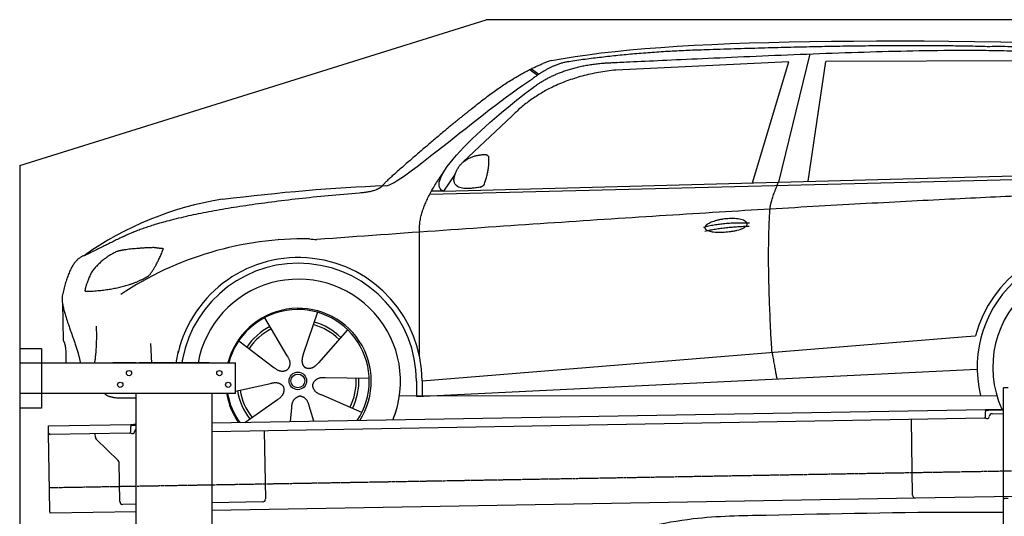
# Model space of a CAD drawing. Header units: millimetres. Extents: x 1073 to 6773, y 6141 to 11466.
# Tile 3 of 4: x 1073 to 4451, y 9762 to 11466. Entities that reach past the tile are written whole.
import ezdxf

# ---------------------------------------------------------------- set-up
doc = ezdxf.new("R2010")
doc.units = ezdxf.units.MM
doc.linetypes.add('GEN3', pattern=[6.25, 5, -1.25])
doc.layers.get('0').update_dxf_attribs({"lineweight": 25})
doc.layers.add('3', color=6, linetype='GEN3', lineweight=25)
doc.layers.add('Car', color=10, linetype='Continuous')

msp = doc.modelspace()

# ---------------------------------------------------------------- linework, layer by layer
for p, q in [((1072.8, 10965.9), (2672.8, 11465.9)), ((5822.8, 11465.9), (2672.8, 11465.9)), ((1072.8, 10965.9), (1072.8, 6315.9)), ((1072.8, 10338), (1147.8, 10338)), ((1147.8, 10338), (1147.8, 10133)), ((1072.8, 10288), (1812.8, 10288)), ((1472.8, 10288), (1392.8, 10288)), ((1472.8, 10288), (1482.8, 10288)), ((1722.8, 10288), (1482.8, 10288)), ((1722.8, 10288), (1732.8, 10288)), ((1732.8, 10288), (1812.8, 10288)), ((1812.8, 10183), (1812.8, 10288)), ((4447.6, 9822.5), (4447.6, 10202.5)), ((4463.6, 10202.5), (4447.6, 10202.5)), ((4447.6, 9822.5), (4447.6, 10202.5)), ((1812.8, 10183), (1072.8, 10183)), ((1472.8, 8708), (1472.8, 10183)), ((1732.8, 8027.8), (1732.8, 10183)), ((1147.8, 10133), (1072.8, 10133)), ((1732.8, 10082.1), (4386.1, 10128.4)), ((4386.1, 10128.4), (4396.1, 10128.6)), ((4386.1, 10128.4), (4386.2, 10120.4)), ((4396.2, 10124.6), (4386.2, 10124.4)), ((4386.5, 10103.4), (4386.2, 10120.4)), ((4396.1, 10128.6), (4445.9, 10129.4)), ((4447.6, 10125.5), (4396.2, 10124.6)), ((4399, 10102.6), (4399, 10103.6)), ((4408.8, 10113.8), (4447.6, 10114.5)), ((1171.6, 10072.3), (1454, 10077.2)), ((1171.7, 10064.3), (1171.6, 10072.3)), ((1454, 10077.2), (1464, 10077.4)), ((1454, 10077.2), (1454.2, 10069.2)), ((1464.1, 10073.4), (1454.1, 10073.2)), ((1454.5, 10052.2), (1454.2, 10069.2)), ((1464, 10077.4), (1472.8, 10077.5)), ((1472.8, 10073.5), (1464.1, 10073.4)), ((4381.6, 10098.3), (1732.8, 10052.1)), ((4136.2, 9834), (4131.7, 10093.9)), ((4389.1, 10097.4), (4394.1, 10097.5)), ((1172, 10047.3), (1171.7, 10064.3)), ((1176.7, 9780.3), (1172, 10047.3)), ((1449.6, 10047.1), (1177.1, 10042.4)), ((1332.3, 10033.2), (1332.1, 10045.1)), ((1457.1, 10046.3), (1462.1, 10046.3)), ((1467, 10051.4), (1467, 10052.4)), ((1912, 10055.2), (1916.1, 9821.2)), ((1410.8, 9953.4), (1335.3, 10026.2)), ((1416.1, 9812.5), (1413.8, 9946.3)), ((4483.6, 9830), (4146.4, 9824.2)), ((1472.8, 9803.5), (1426.3, 9802.7)), ((4146.4, 9824.2), (1732.8, 9782)), ((1906.2, 9811.1), (1732.8, 9808)), ((4447.6, 9822.5), (4447.6, 9819.5)), ((4463.6, 9822.5), (4447.6, 9822.5)), ((4447.6, 9822.5), (4447.6, 9819.5)), ((4463.6, 9822.5), (4447.6, 9822.5)), ((4447.6, 8097.5), (4447.6, 9819.5)), ((1176.8, 9772.3), (1176.7, 9780.3)), ((1472.8, 9777.5), (1176.8, 9772.3))]:
    msp.add_line(p, q)
for centre in [(1447.8, 10253), (1757.8, 10253), (1417.8, 10213), (1787.8, 10213)]:
    msp.add_circle(centre, 9)
for centre, radius, start, end in [((4381.5, 10103.3), 5, 271, 1), ((4394, 10102.5), 5, 271, 1), ((4409, 10103.8), 10, 91, 181), ((4389, 10102.4), 5, 214.2367, 271), ((1177, 10047.4), 5, 181, 271), ((1342.3, 10033.4), 10, 181, 226), ((1449.5, 10052.1), 5, 271, 1), ((1457, 10051.3), 5, 214.2367, 271), ((1462, 10051.3), 5, 271, 1), ((1477, 10052.6), 10, 114.7874, 181), ((1403.8, 9946.2), 10, 1, 46), ((4146.2, 9834.2), 10, 181, 271), ((1426.1, 9812.7), 10, 181, 271), ((1906.1, 9821.1), 10, 271, 1)]:
    msp.add_arc(centre, radius, start, end)
at = {"layer": '3'}
msp.add_line((1175.3, 9860.3), (6230.5, 9948.5), dxfattribs=at)
at = {"layer": 'Car'}
for p, q in [((3711.4, 11320.8), (3118.1, 11293.1)), ((3586.3, 10906.1), (3711.4, 11320.8)), ((3784, 11348.4), (3676.4, 10908.5)), ((3778, 10911.3), (3837.9, 11322.2)), ((4539.6, 11324.6), (3837.9, 11322.2)), ((2822.6, 11294.7), (2848.7, 11275.2)), ((2828.4, 11297.5), (2853.8, 11278.6)), ((2761.3, 11134.9), (2594.6, 10978)), ((2526.5, 10877.3), (5177.5, 10949.3)), ((2479.8, 10867.2), (5122.2, 10934.3)), ((2566.1, 10934.1), (2526.5, 10877.3)), ((2526.5, 10877.3), (2485.3, 10877.3)), ((2444.4, 10311.3), (2444.2, 10736.9)), ((1219.4, 10493.2), (1221.6, 10365)), ((1912.9, 10443.1), (1989.8, 10312.7)), ((2094.8, 10461.7), (2045.8, 10318.4)), ((2197.9, 10401.7), (2097.7, 10288.2)), ((2453.2, 10226.9), (4319.8, 10378.7)), ((4319.8, 10378.7), (4352.3, 10381.3)), ((1824, 10363.5), (1945.1, 10272.7)), ((1609.6, 10287.8), (1617.4, 10329)), ((1631.6, 10301), (1629.1, 10287.8)), ((2271.8, 10234.5), (2120.4, 10236.8)), ((2433.6, 10173.3), (4357.6, 10266.8)), ((1812.8, 10190.9), (1933.3, 10217.7)), ((2433.6, 10225.7), (2433.6, 10175.3)), ((2453.2, 10226.9), (2453.4, 10174.3)), ((2246.6, 10117.8), (2107.7, 10178.1)), ((2375.4, 10175.2), (4424.7, 10176.4)), ((2444.5, 10173.9), (2444.5, 10175.3)), ((1845.3, 10083.8), (1957.5, 10162.8)), ((2001.5, 10086.6), (2006.1, 10134.5)), ((2082.1, 10088), (2065.8, 10140.6))]:
    msp.add_line(p, q, dxfattribs=at)
for radius in [30.1, 23.6]:
    msp.add_circle((2026.9, 10226.3), radius, dxfattribs=at)
for centre, radius, start, end in [((2939.4, 11156.3), 174.5, 103.8736, 114.54), ((1944.4, 9741.6), 1122.3, 99.0395, 125.4377), ((2052, 9573.1), 1141.2, 89.2488, 123.6712), ((2091.4, 10829), 117.4, 257.9855, 270.1884), ((4761, 10273.5), 422.7, 4.6504, 165.2126), ((4761, 10273.5), 403.4, 0.0315, 193.9312), ((2029.1, 10225.5), 424.2, 0.1908, 166.7289), ((2029.1, 10225.5), 404.6, 0.0315, 169.2374), ((4761, 10273.5), 350, 337.6496, 204.3124), ((4761, 10273.5), 350, 337.6876, 204.3124), ((2029.1, 10225.5), 350, 337.7059, 169.7396), ((2029.1, 10225.5), 350, 337.7439, 169.7038), ((2029.1, 10225.5), 250, 327.3835, 165.5597), ((2026.9, 10226.3), 245, 326.365, 165.4518), ((2026.9, 10226.3), 209.6, 117.262, 146.3995), ((2026.9, 10226.3), 200.6, 117.1152, 146.5463), ((2026.9, 10226.3), 200.6, 45.1152, 74.5463), ((2026.9, 10226.3), 209.6, 45.262, 74.3995), ((2026.9, 10226.3), 200.6, 333.1152, 2.5463), ((2026.9, 10226.3), 209.6, 333.262, 2.3995), ((2029.1, 10225.5), 250, 189.8244, 214.6165), ((2026.9, 10226.3), 245, 190.217, 215.635), ((2026.9, 10226.3), 209.6, 189.262, 218.3995), ((2026.9, 10226.3), 200.6, 189.1152, 218.5463), ((4761, 10273.5), 403.4, 201.0811, 201.7097)]:
    msp.add_arc(centre, radius, start, end, dxfattribs=at)
for points, degree in [([(2897.6, 11325.7), (3308.2, 11404.5), (4068.5, 11405.3), (5241.8, 11373.2)], 3), ([(3427.5, 11362.3), (3184.8, 11355.7), (2956.2, 11321.8)], 2), ([(4391.7, 11373.3), (4043.1, 11383.4), (3427.5, 11362.3)], 2), ([(5168.3, 11320.8), (4866.2, 11375.4), (4391.7, 11373.3)], 2), ([(2956.2, 11321.8), (2901, 11314), (2833, 11264.2)], 2), ([(2840.1, 11237.6), (2930.9, 11303.2), (3067.5, 11316.5)], 2), ([(2617.8, 11155.4), (2753, 11268), (2867, 11315.1)], 2), ([(3118.1, 11293.1), (2893.5, 11270.1), (2761.3, 11134.9)], 2), ([(2326.3, 10896.5), (2353.9, 10878.2), (2657.5, 11150.5), (2833, 11264.2)], 3), ([(2526.5, 10877.3), (2442.5, 10915.2), (2730, 11159.2), (2840.1, 11237.6)], 3), ([(2617.8, 11155.4), (2538.3, 11092.7), (2438.2, 11006.6), (2311.7, 10898), (2317.7, 10896.2)], 4), ([(2573.9, 10951.9), (2589.6, 10982.6), (2631.9, 10997.8)], 2), ([(2631.9, 10997.8), (2660.5, 11004.3), (2673.4, 11003.5)], 2), ([(2665.9, 10899.2), (2685.8, 10952.7), (2682.1, 10997.5)], 2), ([(2673.4, 11003.5), (2679.6, 10997.6), (2682.1, 10997.5)], 2), ([(2652.5, 10891.1), (2530.9, 10869.1), (2573.9, 10951.9)], 2), ([(2444.2, 10736.9), (2439.6, 10820.4), (2525.4, 10940)], 2), ([(1768.1, 10850), (1963.8, 10873.2), (2148.6, 10891.1), (2326.3, 10896.5)], 3), ([(5397.9, 10883.4), (4521.1, 10888.5), (2091.8, 10711.6)], 2), ([(2239, 10872.3), (2294, 10875.6), (2317.4, 10895.2)], 2), ([(2652.5, 10891.1), (2658.5, 10893), (2665.9, 10899.2)], 2), ([(3646.9, 10815.8), (3649.1, 10846.9), (3676.4, 10908.5)], 2), ([(1429.1, 10722.2), (1631, 10821.7), (2239, 10872.3)], 2), ([(3653.7, 10324.5), (3634.6, 10637.5), (3646.9, 10815.8)], 2), ([(3418.3, 10754.4), (3493.4, 10772.6), (3577, 10768.3)], 2), ([(3423.6, 10740.7), (3497.4, 10756.5), (3575.3, 10757.2)], 2), ([(1429.1, 10722.2), (1296.6, 10656.8)], 1), ([(1533.1, 10683.7), (1446.9, 10681.1), (1406.4, 10670.5)], 2), ([(1518.4, 10589.8), (1545.3, 10626), (1565.8, 10679.9)], 2), ([(1565.8, 10679.9), (1548, 10681.5), (1533.1, 10683.7)], 2), ([(1296.6, 10656.8), (1246.7, 10645.6), (1220.4, 10524.8)], 2), ([(1406.4, 10670.5), (1353.3, 10645.9), (1318, 10597.5)], 2), ([(1318, 10597.5), (1298.3, 10554), (1296.6, 10535.8)], 2), ([(1298, 10533.5), (1442.4, 10538.4), (1518.4, 10589.8)], 2), ([(1220.4, 10524.8), (1206.4, 10487.7), (1253.5, 10387.3), (1274.8, 10330), (1280.5, 10287.8)], 4), ([(1296.6, 10535.8), (1300, 10535.7), (1298, 10533.5)], 2), ([(1330.2, 10287.8), (1339, 10340.7), (1336.4, 10413.9)], 2), ([(1221.6, 10365), (1233.2, 10351.2), (1231.1, 10287.8)], 2), ([(1525.9, 10287.8), (1524.9, 10317.9), (1522.5, 10354.6)], 2), ([(1989.8, 10312.7), (2008.3, 10286.6), (1991.9, 10265.3)], 2), ([(2045.8, 10318.4), (2041.5, 10305.8), (2037.8, 10291.7), (2042.4, 10278), (2053.3, 10271.6)], 4), ([(3653.7, 10324.5), (3665, 10259.8), (3670.5, 10233.4)], 2), ([(1945.1, 10272.7), (1969, 10251.4), (1991.9, 10265.3)], 2), ([(2097.7, 10288.2), (2088.8, 10278.2), (2078.4, 10268), (2064.2, 10265.3), (2053.3, 10271.6)], 4), ([(2120.4, 10236.8), (2088.6, 10240), (2078.2, 10215.2)], 2), ([(1933.3, 10217.7), (1963.8, 10227.2), (1978.9, 10205.1)], 2), ([(1957.5, 10162.8), (1985.1, 10178.9), (1978.9, 10205.1)], 2), ([(2107.7, 10178.1), (2077.4, 10188.4), (2078.2, 10215.2)], 2), ([(2006.1, 10134.5), (2006.5, 10166.5), (2032.3, 10174.1)], 2), ([(2065.8, 10140.6), (2059, 10171.9), (2032.3, 10174.1)], 2)]:
    msp.add_open_spline(points, degree=degree, dxfattribs=at)
for points, degree, knots in [([(3067.5, 11316.5), (3094.4, 11318), (3233.3, 11324.8), (4253.8, 11372.2), (4874, 11382.2), (5347.1, 11234.9), (5314.8, 11047.6)], 4, [0.0821318, 0.0821318, 0.0821318, 0.0821318, 0.0821318, 0.258851, 0.508851, 1, 1, 1, 1, 1]), ([(3423.4, 10751.4), (3422.4, 10759.6), (3443.1, 10776.3), (3525.4, 10797.9), (3619, 10766.4), (3533.2, 10733.3), (3448.5, 10732.4), (3424.4, 10743.1), (3423.4, 10751.4)], 5, [0, 0, 0, 0, 0, 0, 0.300106, 0.500106, 0.700106, 1, 1, 1, 1, 1, 1]), ([(1472.7, 10167.7), (1449.4, 10166.9), (1410.3, 10164.8), (1381.2, 10168.9), (1367.2, 10178.7), (1365.3, 10182.8)], 4, [0.0956337, 0.0956337, 0.0956337, 0.0956337, 0.0956337, 0.5978658, 0.8437477, 0.8437477, 0.8437477, 0.8437477, 0.8437477]), ([(3633.8, 9765.8), (3865, 9771.1), (4096.2, 9776.3), (4327.3, 9776.3), (4327.3, 9776.3), (4327.3, 9776.3), (4327.3, 9776.3), (4367.4, 9776.3), (4407.5, 9776.3), (4447.6, 9776.3)], 3, [0, 0, 0, 0, 693.280529, 693.280529, 693.280529, 693.280595, 693.280595, 693.280595, 813.516294, 813.516294, 813.516294, 813.516294])]:
    msp.add_open_spline(points, degree=degree, knots=knots, dxfattribs=at)
msp.add_spline([(3072.6, 9689.8), (3383.4, 9753.7), (3633.8, 9765.8)], degree=3, dxfattribs=at)

doc.saveas('drawing.dxf')
